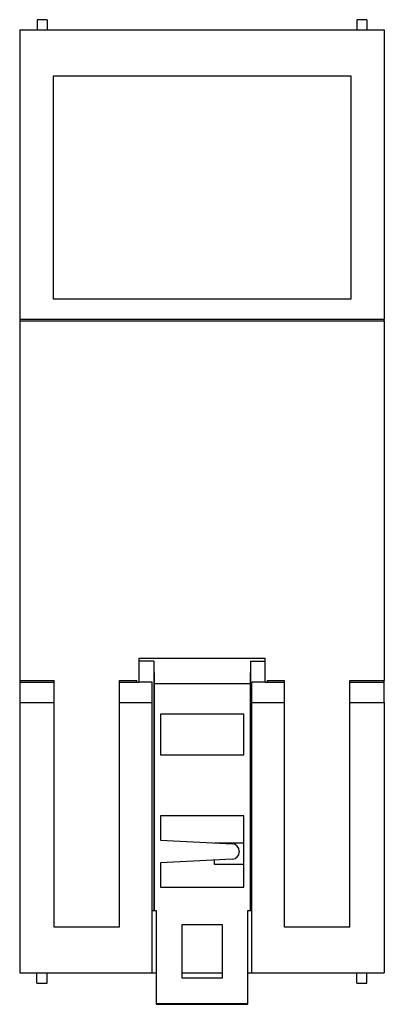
# Model space of a CAD drawing. Header units: millimetres. Extents: x 22.3 to 58.1, y 7.5 to 104.2.
import ezdxf

# ---------------------------------------------------------------- set-up
doc = ezdxf.new("R2010")
doc.units = ezdxf.units.MM
doc.header["$LTSCALE"] = 7.305236
doc.layers.add('00_COMPONENTS_3', color=7, linetype='CONTINUOUS')
doc.layers.add('00_COMPONENTS_4', color=7, linetype='CONTINUOUS')

msp = doc.modelspace()

# ---------------------------------------------------------------- linework, layer by layer
at = {"layer": '00_COMPONENTS_3', "color": 7, "linetype": 'Continuous'}
for p, q in [((33.979, 41.476), (46.379, 41.476)), ((33.979, 41.476), (33.979, 39.124)), ((35.429, 41.167), (33.979, 41.167)), ((35.429, 41.167), (35.469, 38.992)), ((35.429, 41.167), (35.429, 16.676)), ((44.929, 41.167), (44.889, 38.992)), ((44.929, 41.167), (46.379, 41.167)), ((44.929, 41.167), (44.929, 16.676)), ((46.379, 39.124), (46.379, 41.476)), ((35.469, 38.992), (44.889, 38.992)), ((35.469, 38.992), (35.469, 16.676)), ((44.889, 38.992), (44.889, 16.676)), ((44.279, 35.976), (36.079, 35.976)), ((36.079, 35.976), (36.079, 31.976)), ((44.279, 31.976), (44.279, 35.976)), ((36.079, 31.976), (44.279, 31.976)), ((44.279, 25.976), (36.079, 25.976)), ((36.079, 25.976), (36.079, 23.596)), ((44.279, 18.976), (44.279, 25.976)), ((36.079, 23.596), (43.166, 23.224)), ((43.829, 22.525), (43.829, 22.426)), ((43.166, 21.727), (36.079, 21.356)), ((36.079, 21.356), (36.079, 18.976)), ((36.079, 18.976), (44.279, 18.976)), ((35.269, 16.676), (35.679, 16.676)), ((35.679, 16.676), (35.679, 7.476)), ((44.679, 16.676), (45.069, 16.676)), ((44.679, 7.476), (44.679, 16.676)), ((42.179, 15.276), (38.179, 15.276)), ((38.179, 15.276), (38.179, 10.076)), ((42.179, 10.076), (42.179, 15.276)), ((38.179, 10.076), (42.179, 10.076)), ((35.679, 7.542), (44.679, 7.542)), ((35.679, 7.476), (44.679, 7.476))]:
    msp.add_line(p, q, dxfattribs=at)
for centre, start, end in [((43.129, 22.525), 0, 87), ((43.129, 22.426), 273, 360)]:
    msp.add_arc(centre, 0.7, start, end, dxfattribs=at)
at = {"layer": '00_COMPONENTS_4', "color": 7, "linetype": 'Continuous'}
for p, q in [((23.969, 104.182), (23.969, 103.177)), ((24.969, 104.182), (23.969, 104.182)), ((24.969, 104.182), (24.969, 103.177)), ((55.369, 104.182), (55.369, 103.177)), ((56.369, 104.182), (55.369, 104.182)), ((56.369, 104.182), (56.369, 103.177)), ((22.269, 103.177), (22.269, 74.767)), ((22.269, 103.177), (58.069, 103.177)), ((58.069, 103.177), (58.069, 74.767)), ((25.579, 76.727), (25.579, 98.677)), ((25.579, 98.677), (54.769, 98.677)), ((54.769, 98.677), (54.769, 76.727)), ((54.769, 76.727), (25.579, 76.727)), ((22.269, 74.767), (22.282, 74.62)), ((22.269, 74.767), (58.069, 74.767)), ((22.282, 74.62), (22.282, 39.28)), ((22.282, 74.62), (58.056, 74.62)), ((58.056, 74.62), (58.069, 74.767)), ((58.056, 74.62), (58.056, 39.28)), ((22.275, 39.122), (22.269, 37.126)), ((22.282, 39.28), (22.275, 39.122)), ((22.275, 39.122), (25.669, 39.122)), ((22.282, 39.28), (25.669, 39.28)), ((25.669, 15.066), (25.669, 39.28)), ((32.069, 39.28), (33.769, 39.28)), ((32.069, 15.066), (32.069, 39.28)), ((32.069, 39.122), (33.979, 39.124)), ((33.769, 39.124), (33.769, 39.28)), ((35.269, 10.566), (35.269, 39.126)), ((45.069, 10.566), (45.069, 39.126)), ((46.379, 39.124), (48.269, 39.122)), ((46.569, 39.28), (48.269, 39.28)), ((46.569, 39.28), (46.569, 39.124)), ((48.269, 15.066), (48.269, 39.28)), ((54.669, 39.28), (58.056, 39.28)), ((54.669, 15.066), (54.669, 39.28)), ((54.669, 39.122), (58.063, 39.122)), ((58.063, 39.122), (58.056, 39.28)), ((58.069, 37.126), (58.063, 39.122)), ((22.269, 37.126), (22.269, 10.566)), ((22.269, 37.126), (25.669, 37.126)), ((32.069, 37.126), (35.269, 37.126)), ((45.069, 37.126), (48.269, 37.126)), ((54.669, 37.126), (58.069, 37.126)), ((58.069, 37.126), (58.069, 10.566)), ((41.409, 23.338), (44.279, 23.338)), ((41.409, 23.317), (41.409, 23.338)), ((41.409, 21.218), (41.409, 21.635)), ((44.279, 21.218), (41.409, 21.218)), ((32.069, 15.066), (25.669, 15.066)), ((54.669, 15.066), (48.269, 15.066)), ((22.269, 10.566), (35.269, 10.566)), ((23.963, 9.566), (23.963, 10.566)), ((24.963, 9.566), (24.963, 10.566)), ((35.269, 10.578), (35.679, 10.578)), ((38.179, 10.578), (42.179, 10.578)), ((44.679, 10.578), (45.069, 10.578)), ((45.069, 10.566), (58.069, 10.566)), ((55.364, 9.566), (55.364, 10.566)), ((56.364, 9.566), (56.364, 10.566)), ((23.963, 9.566), (24.963, 9.566)), ((55.364, 9.566), (56.364, 9.566))]:
    msp.add_line(p, q, dxfattribs=at)
for points in [[(35.269, 39.126), (34.839, 39.126), (34.409, 39.124), (33.979, 39.124)], [(46.379, 39.124), (45.942, 39.124), (45.506, 39.126), (45.069, 39.126)]]:
    msp.add_open_spline(points, degree=3, dxfattribs=at)

doc.saveas('drawing.dxf')
